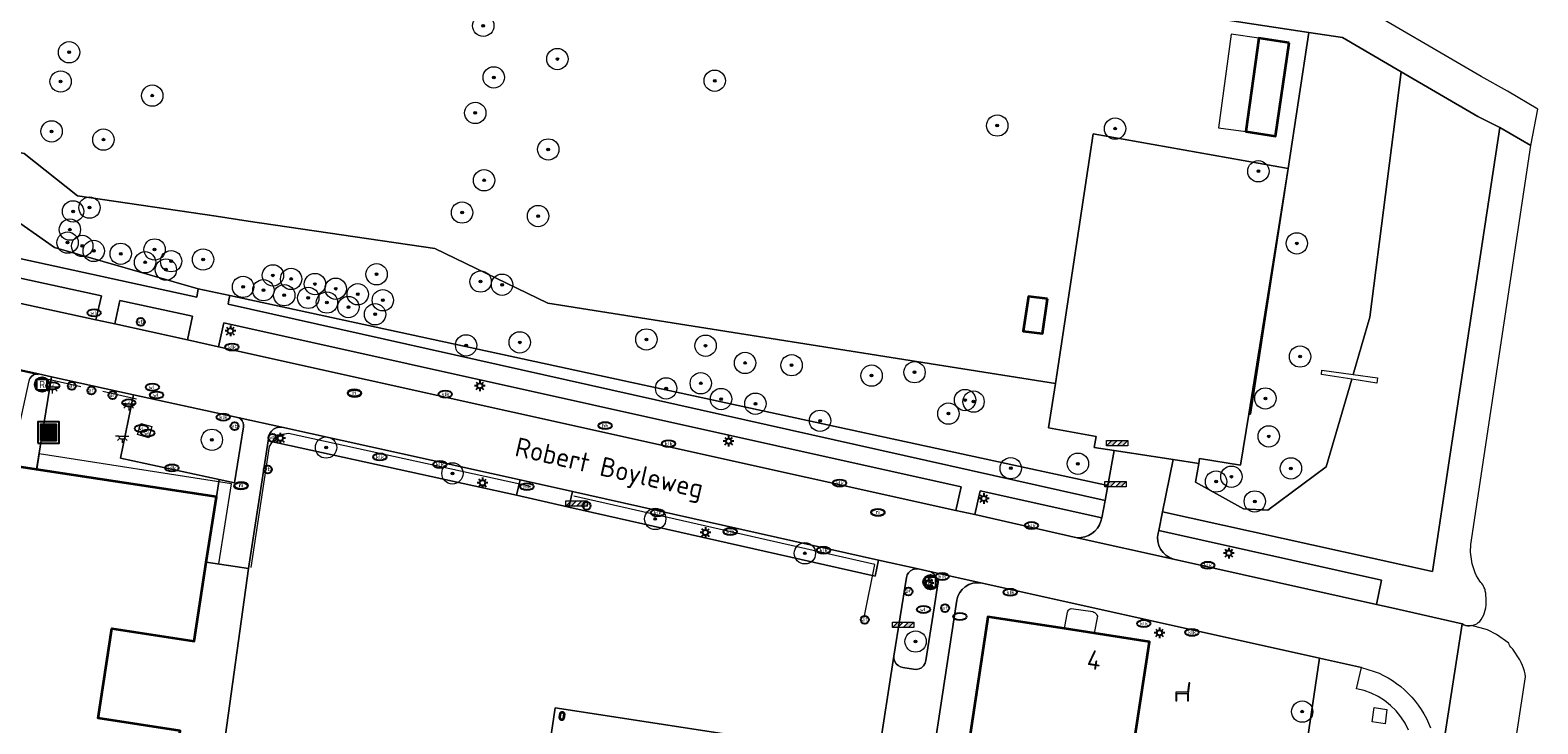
# Model space of a CAD drawing. Header units: metres. Extents: x 89394 to 92106, y 463550 to 466167.
# Tile 83 of 112: x 91245 to 91387, y 464876 to 464941. Entities that reach past the tile are written whole.
import ezdxf
from ezdxf.enums import TextEntityAlignment as Align

# ---------------------------------------------------------------- set-up
doc = ezdxf.new("R2010")
doc.units = ezdxf.units.M
for name, color, linetype, lineweight in [('B-PV-GR-BEPLANTING_CULTUUR_BOSPLANTSOEN-GV', 90, 'Continuous', 18), ('B-PV-GR-BEPLANTING_CULTUUR_VASTE PLANTENVAK-GV', 90, 'Continuous', 18), ('B-PV-GR-BOOM-S', 90, 'Continuous', 25), ('B-PV-IE-MEUBILAIR-S', 7, 'Continuous', 25), ('B-PV-IE-MEUBILAIR_WEGMEUBILAIR-S', 7, 'Continuous', 25), ('B-PV-IE-MEUBILAIR_WEGMEUBILAIR_AFVALBAK-S', 7, 'Continuous', 25), ('B-PV-IE-TERREINAFSCHEIDING_KUNSTMATIG_HEKWERK-G', 20, 'IE-TERREINAFSCHEIDING_KUNSTMATIG-SO', 18), ('B-PV-IE-TERREINAFSCHEIDING_KUNSTMATIG_MUUR-GV', 7, 'Continuous', 18), ('B-PV-OG-BEBOUWING-GV', 7, 'Continuous', 35), ('B-PV-OG-BEBOUWING-T18', 1, 'Continuous', 18), ('B-PV-OG-BEBOUWING_LUIFEL-GV', 7, 'Continuous', 18), ('B-PV-OG-TERREIN_BEGROEID-GV', 7, 'Continuous', 18), ('B-PV-OG-TOPOGRAFIE-T18', 1, 'Continuous', 18), ('B-PV-VH-VERHARDING_ASFALT-GV', 210, 'Continuous', 18), ('B-PV-VH-VERHARDING_BETONSTRAATSTEEN-GV', 190, 'Continuous', 18), ('B-PV-VH-VERHARDING_OPEN_BETONELEMENT-GV', 90, 'Continuous', 18), ('B-PV-VH-VERHARDING_OPEN_TEGEL-GV', 90, 'Continuous', 18), ('B-PV-VH-VERHARDING_STRAATBAKSTEEN-GV', 40, 'Continuous', 18), ('B-PV-VW-MARKERING_PICTOGRAM-G', 7, 'Continuous', 18)]:
    doc.layers.add(name, color=color, linetype=linetype, lineweight=lineweight)
doc.styles.add('NLCS-ISO', font='NLCS-ISO.ttf')
doc.styles.add('NLCS-ISO-M500-T18', font='NLCS-ISO.ttf', dxfattribs={"height": 0.9})
doc.linetypes.add('IE-TERREINAFSCHEIDING_KUNSTMATIG-SO', pattern='A,4,[82,NLCS.SHX,S=0.75,R=90,X=0,Y=0],4,-2', length=10)

# ---------------------------------------------------------------- blocks, each defined once
blk = doc.blocks.new('SIE-WEG_AFVALBAK-SO')
h = blk.add_hatch(color=256)
h.dxf.hatch_style = 1
h.paths.add_polyline_path([(-1.5, -1.5), (1.5, -1.5), (1.5, 1.5), (-1.5, 1.5)])
for points in [[(-2, -2), (2, -2), (2, 2), (-2, 2)], [(-1.5, -1.5), (1.5, -1.5), (1.5, 1.5), (-1.5, 1.5)]]:
    blk.add_lwpolyline(points, close=True)
blk = doc.blocks.new('SIE-MEUBILAIR_PAAL_VERKEERSBORD-SO')
blk.add_circle((0, 0), 0.75)
at = {"style": 'NLCS-ISO'}
blk.add_text('vb', height=0.75, dxfattribs=at).set_placement((0, 0.07), align=Align.MIDDLE_CENTER)
blk = doc.blocks.new('SIE-MEUBILAIR_PAAL_PRAATPAAL-SO')
blk.add_circle((0, 0), 0.75)
at = {"style": 'NLCS-ISO'}
blk.add_text('pr', height=0.75, dxfattribs=at).set_placement((0, 0.18), align=Align.MIDDLE_CENTER)
blk = doc.blocks.new('SIE-MEUBILAIR_PAAL_LICHTMAST-SO')
for points in [[(-0.62, 0), (-1, 0)], [(-0.71, 0.71), (-0.44, 0.44)], [(0, 1), (0, 0.62)], [(0.44, 0.44), (0.71, 0.71)], [(1, 0), (0.62, 0)], [(-0.71, -0.71), (-0.44, -0.44)], [(0, -0.62), (0, -1)], [(0.44, -0.44), (0.71, -0.71)]]:
    blk.add_lwpolyline(points)
blk.add_circle((0, 0), 0.5)
blk = doc.blocks.new('SIE-MEUBILAIR_PAAL_AFSLUITPAAL-SO')
blk.add_circle((0, 0), 0.75)
at = {"style": 'NLCS-ISO'}
blk.add_text('af', height=0.75, dxfattribs=at).set_placement((0, 0.05), align=Align.MIDDLE_CENTER)
blk = doc.blocks.new('SIE-MEUBILAIR_PUT_KOLK-SO')
blk.add_ellipse((0, 0), major_axis=(1.25, 0), ratio=0.54)
at = {"style": 'NLCS-ISO'}
blk.add_text('klk', height=0.75, dxfattribs=at).set_placement((0.03, 0), align=Align.MIDDLE_CENTER)
blk = doc.blocks.new('SIE-MEUBILAIR_PUT_RIOOLPUT-SO')
blk.add_ellipse((0, 0), major_axis=(1.25, 0), ratio=0.54)
at = {"style": 'NLCS-ISO'}
blk.add_text('ri', height=0.75, dxfattribs=at).set_placement((-0.04, 0.07), align=Align.MIDDLE_CENTER)
blk = doc.blocks.new('SIE-MEUBILAIR_PUT-SO')
blk.add_ellipse((0, 0), major_axis=(1.25, 0), ratio=0.54)
blk = doc.blocks.new('SIE-MEUBILAIR_PUT_BRANDKRAAN-SO')
blk.add_ellipse((0, 0), major_axis=(1.25, 0), ratio=0.54)
at = {"style": 'NLCS-ISO'}
blk.add_text('bk', height=0.75, dxfattribs=at).set_placement((0.03, 0), align=Align.MIDDLE_CENTER)
blk = doc.blocks.new('SIE-MEUBILAIR_PUT_WATERLEIDINGPUT-SO')
blk.add_ellipse((0, 0), major_axis=(1.25, 0), ratio=0.54)
at = {"style": 'NLCS-ISO'}
blk.add_text('wl', height=0.75, dxfattribs=at).set_placement((-0.14, 0), align=Align.MIDDLE_CENTER)
blk = doc.blocks.new('SIE-WEG_SLAGBOOM-SO')
at = {"linetype": 'ByBlock', "lineweight": 18}
h = blk.add_hatch(color=0, dxfattribs=at)
h.dxf.hatch_style = 1
h.paths.add_polyline_path([(0, 0.5), (-1, 0.5), (-2, -0.5), (-1, -0.5)])
h.paths.add_polyline_path([(2, 0.5), (1, 0.5), (0, -0.5), (1, -0.5)])
at = {"color": 0, "linetype": 'ByBlock', "lineweight": 18}
blk.add_lwpolyline([(-2, 0.5), (2, 0.5), (2, -0.5), (-2, -0.5)], close=True, dxfattribs=at)
for points in [[(-2, -0.5), (-1, 0.5)], [(-1, -0.5), (0, 0.5)], [(0, -0.5), (1, 0.5)], [(1, -0.5), (2, 0.5)]]:
    blk.add_lwpolyline(points, dxfattribs=at)
blk = doc.blocks.new('SIE-WEG_ZITBANK-SO')
at = {"color": 0, "linetype": 'ByBlock', "lineweight": 18}
blk.add_lwpolyline([(-0.91, -1.63), (-0.91, -0.2), (1.09, -0.2), (1.09, -1.63), (1.29, -1.63), (1.29, -0.21), (1.54, 1.78), (1.33, 1.78), (1.11, 0), (-1.11, 0), (-1.11, -1.63)], close=True, dxfattribs=at)
blk = doc.blocks.new('SIE-WEG_RECLAMEZUIL-SO')
for p, q in [((-0.972125, 0.972125), (0.972125, 0.972125)), ((-0.972125, -0.972125), (-0.972125, 0.972125)), ((0.972125, -0.972125), (0.972125, 0.972125)), ((-0.972125, -0.972125), (0.972125, -0.972125))]:
    blk.add_line(p, q)
blk.add_circle((0, 0), 1.375)
at = {"style": 'NLCS-ISO'}
blk.add_text('R', height=1.375, dxfattribs=at).set_placement((0, 0), align=Align.MIDDLE_CENTER)
blk = doc.blocks.new('SIE-MEUBILAIR_LICHTPUNT-SO')
at = {"color": 0, "linetype": 'ByBlock', "lineweight": 18}
for points in [[(-0.62, 0), (-1.25, 0)], [(0.62, 0), (1.25, 0)], [(-0.46, -0.43), (-0.92, -0.85)], [(0, -0.62), (0, -1.25)], [(0.46, -0.43), (0.92, -0.85)]]:
    blk.add_lwpolyline(points, dxfattribs=at)
blk.add_lwpolyline([(0, 0), (0.62, 0, -1), (-0.62, 0)], format="xyb", close=True, dxfattribs=at)
blk = doc.blocks.new('SGR-BOOM_GBKN-SO')
at = {"linetype": 'ByBlock', "lineweight": 18}
h = blk.add_hatch(color=0, dxfattribs=at)
h.dxf.hatch_style = 1
edge = h.paths.add_edge_path()
edge.add_arc((0, 0), 0.25, 0, 360)
at = {"color": 0, "linetype": 'ByBlock', "lineweight": 18}
for radius in [2, 0.25]:
    blk.add_circle((0, 0), radius, dxfattribs=at)
at = {"color": 0, "linetype": 'ByBlock', "lineweight": 18, "style": 'NLCS-ISO'}
blk.add_attdef('SOORT', (2.5, 0), '', height=1.5, dxfattribs=at)

msp = doc.modelspace()

# ---------------------------------------------------------------- linework, layer by layer
at = {"layer": 'B-PV-GR-BEPLANTING_CULTUUR_BOSPLANTSOEN-GV', "flags": 128}
msp.add_lwpolyline([(91369.209, 464908.218), (91366.37, 464908.663), (91366.41, 464909.066), (91369.338, 464908.661), (91370.905, 464914.025), (91373.833, 464937.044), (91368.334, 464940.251), (91365.191, 464940.73), (91363.238, 464927.961), (91359.716, 464904.926), (91359.56, 464904.951), (91358.794, 464900.158), (91354.941, 464900.79), (91354.871, 464900.309), (91354.568, 464898.57), (91359.065, 464896.066), (91361.342, 464895.923), (91366.807, 464899.993)], close=True, dxfattribs=at)
msp.add_lwpolyline([(91238.517, 464926.932), (91247.611, 464920.571), (91261.071, 464916.69), (91264.028, 464916.075), (91346.354, 464898.241), (91346.945, 464901.518), (91345.06, 464901.805), (91345.251, 464902.851), (91340.792, 464903.65), (91341.425, 464907.822), (91293.84, 464915.356), (91283.259, 464920.466), (91265.746, 464923.043), (91262.756, 464923.483), (91249.745, 464925.397), (91244.765, 464929.366)], dxfattribs=at)
at = {"layer": 'B-PV-GR-BEPLANTING_CULTUUR_VASTE PLANTENVAK-GV', "flags": 128}
for points in [[(91268.899, 464903.716), (91268.63, 464903.716), (91268.37, 464903.653), (91268.131, 464903.529), (91267.93, 464903.351), (91267.776, 464903.131), (91267.68, 464902.88), (91267.614, 464902.448), (91290.922, 464897.33), (91291.241, 464898.771)], [(91296.153, 464897.68), (91295.824, 464896.222), (91324.518, 464889.739), (91324.85, 464891.248)], [(91329.788, 464890.153), (91328.554, 464890.439), (91328.305, 464890.435), (91328.065, 464890.369), (91327.848, 464890.246), (91327.668, 464890.074), (91327.537, 464889.862), (91327.461, 464889.625), (91326.27, 464882.241), (91326.285, 464881.993), (91326.362, 464881.756), (91326.496, 464881.546), (91326.679, 464881.377), (91326.898, 464881.259), (91327.14, 464881.201), (91328.125, 464881.035), (91328.388, 464881.005), (91328.649, 464881.052), (91328.885, 464881.17), (91329.078, 464881.351), (91329.212, 464881.579), (91329.276, 464881.836), (91330.053, 464886.772), (91330.395, 464889.032), (91330.385, 464889.301), (91330.315, 464889.561), (91330.187, 464889.797), (91330.008, 464889.998)], [(91371.115, 464876.108), (91371.305, 464877.423), (91372.513, 464877.247), (91372.335, 464875.919)]]:
    msp.add_lwpolyline(points, close=True, dxfattribs=at)
for points in [[(91364.472, 464870.468), (91366.18, 464882.053), (91334.44, 464889.116), (91334.057, 464889.137), (91333.677, 464889.083), (91333.315, 464888.957), (91332.983, 464888.763), (91332.696, 464888.509), (91332.463, 464888.204), (91332.294, 464887.86), (91332.194, 464887.489), (91330.15, 464874.171)], [(91333.101, 464872.632), (91335.044, 464885.458), (91335.095, 464885.943), (91342.288, 464884.83), (91345.054, 464884.402), (91350.253, 464883.598), (91348.108, 464869.485)], [(91374.534, 464875.316), (91374.21, 464875.959), (91373.819, 464876.564), (91373.365, 464877.122), (91372.854, 464877.629), (91372.291, 464878.078), (91371.683, 464878.464), (91371.037, 464878.781), (91370.36, 464879.028), (91369.661, 464879.2), (91370.121, 464881.176), (91366.18, 464882.053), (91364.472, 464870.468)]]:
    msp.add_lwpolyline(points, dxfattribs=at)
at = {"layer": 'B-PV-IE-TERREINAFSCHEIDING_KUNSTMATIG_HEKWERK-G', "flags": 128}
for points in [[(91359.56, 464904.951), (91359.716, 464904.926), (91363.238, 464927.961), (91365.191, 464940.73)], [(91262.756, 464923.483), (91249.745, 464925.397), (91244.765, 464929.366), (91228.811, 464932.89), (91226.838, 464933.326)], [(91262.756, 464923.483), (91265.746, 464923.043), (91283.259, 464920.466), (91293.84, 464915.356), (91341.425, 464907.822)], [(91246.886, 464908.24), (91250.08, 464907.53)], [(91252.114, 464907.099), (91255.285, 464906.385)], [(91292.208, 464898.14), (91269.535, 464903.127), (91268.391, 464902.929), (91267.729, 464901.911), (91265.999, 464890.572)], [(91354.871, 464900.309), (91352.461, 464900.677), (91346.945, 464901.518), (91345.06, 464901.805)], [(91323.491, 464885.885), (91324.496, 464890.84), (91296.291, 464897.255)], [(91265.77, 464890.464), (91261.824, 464891.075)], [(91342.288, 464884.83), (91342.552, 464886.374), (91342.597, 464886.466), (91342.657, 464886.55), (91342.729, 464886.623), (91342.812, 464886.683), (91342.904, 464886.729), (91344.93, 464886.423), (91345.045, 464886.369), (91345.149, 464886.297), (91345.24, 464886.208), (91345.316, 464886.106), (91345.373, 464885.993), (91345.054, 464884.402)]]:
    msp.add_lwpolyline(points, dxfattribs=at)
msp.add_lwpolyline([(91255.678, 464904.076), (91256.727, 464903.791), (91256.456, 464902.723), (91255.369, 464903.027)], close=True, dxfattribs=at)
at = {"layer": 'B-PV-IE-TERREINAFSCHEIDING_KUNSTMATIG_MUUR-GV', "flags": 128}
msp.add_lwpolyline([(91363.238, 464927.961), (91359.56, 464904.951), (91359.716, 464904.926)], close=True, dxfattribs=at)
at = {"layer": 'B-PV-OG-BEBOUWING-GV', "flags": 128}
for points in [[(91363.352, 464939.756), (91360.486, 464940.197), (91359.285, 464931.429), (91362.052, 464931.003)], [(91340.676, 464915.758), (91338.898, 464915.975), (91338.394, 464912.726), (91340.204, 464912.487)], [(91261.824, 464891.075), (91262.77, 464897.177), (91245.92, 464899.76), (91219.102, 464903.871), (91216.592, 464887.528), (91214.521, 464874.048), (91258.158, 464867.35), (91259.375, 464875.257), (91251.689, 464876.437), (91252.987, 464884.855), (91260.675, 464883.665)], [(91333.101, 464872.632), (91332.664, 464869.748), (91332.642, 464869.587), (91330.221, 464869.962), (91327.015, 464870.459), (91323.873, 464870.946), (91321.893, 464857.998), (91360.13, 464852.09), (91362.461, 464867.27), (91348.108, 464869.485), (91350.253, 464883.598), (91345.054, 464884.402), (91342.288, 464884.83), (91335.095, 464885.943), (91335.044, 464885.458)], [(91295.343, 464876.394), (91295.411, 464876.829), (91295.356, 464876.918), (91295.268, 464876.973), (91295.164, 464876.983), (91295.066, 464876.945), (91294.996, 464876.868), (91294.926, 464876.487), (91294.972, 464876.391), (91295.055, 464876.325), (91295.158, 464876.302), (91295.261, 464876.327)]]:
    msp.add_lwpolyline(points, close=True, dxfattribs=at)
at = {"layer": 'B-PV-OG-BEBOUWING_LUIFEL-GV', "flags": 128}
for points in [[(91360.486, 464940.197), (91357.912, 464940.55), (91356.711, 464931.782), (91359.285, 464931.429)], [(91245.928, 464899.81), (91262.774, 464897.201), (91261.824, 464891.075), (91263.011, 464890.891), (91264.178, 464898.42), (91246.146, 464901.217)]]:
    msp.add_lwpolyline(points, close=True, dxfattribs=at)
at = {"layer": 'B-PV-OG-TERREIN_BEGROEID-GV', "flags": 128}
for points in [[(91229.497, 464946.904), (91226.788, 464934.79), (91226.723, 464933.727), (91226.838, 464933.326), (91228.811, 464932.89), (91244.765, 464929.366), (91249.745, 464925.397), (91262.756, 464923.483), (91265.746, 464923.043), (91283.259, 464920.466), (91293.84, 464915.356), (91341.425, 464907.822), (91344.976, 464931.206), (91363.238, 464927.961), (91365.191, 464940.73), (91340.654, 464944.47)], [(91200.963, 464928.981), (91247.613, 464918.805), (91260.927, 464915.901), (91261.071, 464916.69), (91247.611, 464920.571), (91238.517, 464926.932)]]:
    msp.add_lwpolyline(points, dxfattribs=at)
for points in [[(91363.352, 464939.756), (91362.052, 464931.003), (91359.285, 464931.429), (91360.486, 464940.197)], [(91383.082, 464931.819), (91381.04, 464932.84), (91373.833, 464937.044), (91370.905, 464914.025), (91369.338, 464908.661), (91371.616, 464908.346), (91371.554, 464907.85), (91369.209, 464908.218), (91366.807, 464899.993), (91361.342, 464895.923), (91359.065, 464896.066), (91354.568, 464898.57), (91354.871, 464900.309), (91352.461, 464900.677), (91351.479, 464895.776), (91376.778, 464890.172), (91378.428, 464901.2)], [(91176.013, 464934.215), (91175.105, 464931.049), (91183.521, 464928.663), (91185.454, 464928.155), (91251.469, 464913.784), (91252.005, 464916.031), (91200.404, 464927.254)], [(91253.721, 464915.605), (91253.24, 464913.394), (91260.05, 464911.916), (91260.545, 464914.136)], [(91264.028, 464916.075), (91263.951, 464915.641), (91263.877, 464915.251), (91346.102, 464896.842), (91346.354, 464898.241)], [(91340.676, 464915.758), (91340.204, 464912.487), (91338.394, 464912.726), (91338.898, 464915.975)], [(91263.482, 464913.493), (91262.985, 464911.26), (91332.098, 464895.909), (91332.607, 464898.134)], [(91264.915, 464904.589), (91254.997, 464906.761), (91253.779, 464900.822), (91263.022, 464898.824), (91264.473, 464898.51), (91265.306, 464903.738), (91265.32, 464903.937), (91265.284, 464904.133), (91265.201, 464904.315), (91265.075, 464904.47)], [(91333.865, 464895.517), (91343.476, 464893.357), (91343.84, 464893.361), (91344.197, 464893.428), (91344.539, 464893.554), (91344.854, 464893.736), (91345.133, 464893.969), (91345.369, 464894.245), (91345.555, 464894.558), (91345.685, 464894.898), (91345.765, 464895.222), (91334.387, 464897.753)], [(91351.113, 464894.03), (91351.048, 464893.781), (91351.003, 464893.396), (91351.03, 464893.009), (91351.127, 464892.634), (91351.292, 464892.283), (91351.519, 464891.969), (91351.8, 464891.702), (91352.126, 464891.492), (91352.485, 464891.345), (91371.518, 464887.097), (91372.002, 464889.37)]]:
    msp.add_lwpolyline(points, close=True, dxfattribs=at)
at = {"layer": 'B-PV-VH-VERHARDING_ASFALT-GV', "flags": 128}
msp.add_lwpolyline([(91328.554, 464890.439), (91324.85, 464891.248), (91324.518, 464889.739), (91295.824, 464896.222), (91290.922, 464897.33), (91267.614, 464902.448), (91265.77, 464890.464), (91263.231, 464871.946), (91287.054, 464868.218), (91287.776, 464872.821), (91293.716, 464871.923), (91294.523, 464877.421), (91324.804, 464872.744), (91326.27, 464882.241), (91327.461, 464889.625), (91327.537, 464889.862), (91327.668, 464890.074), (91327.848, 464890.246), (91328.065, 464890.369), (91328.305, 464890.435)], close=True, dxfattribs=at)
at = {"layer": 'B-PV-VH-VERHARDING_BETONSTRAATSTEEN-GV', "flags": 128}
for points in [[(91264.028, 464916.075), (91261.071, 464916.69), (91260.927, 464915.901), (91247.613, 464918.805), (91200.963, 464928.981), (91176.457, 464935.968), (91176.013, 464934.215), (91200.404, 464927.254), (91252.005, 464916.031), (91251.469, 464913.784), (91253.24, 464913.394), (91253.721, 464915.605), (91260.545, 464914.136), (91260.05, 464911.916), (91262.985, 464911.26), (91263.482, 464913.493), (91332.607, 464898.134), (91332.098, 464895.909), (91333.865, 464895.517), (91334.387, 464897.753), (91345.765, 464895.222), (91346.102, 464896.842), (91263.877, 464915.251), (91263.951, 464915.641)], [(91221.928, 464913.983), (91220.862, 464909.005), (91244.308, 464903.915), (91245.21, 464908.052), (91245.296, 464908.276), (91245.441, 464908.467), (91245.632, 464908.611), (91245.856, 464908.696), (91246.095, 464908.716)], [(91254.997, 464906.761), (91247.311, 464908.437), (91245.92, 464899.76), (91262.77, 464897.177), (91263.022, 464898.824), (91253.779, 464900.822)], [(91267.614, 464902.448), (91267.68, 464902.88), (91267.776, 464903.131), (91267.93, 464903.351), (91268.131, 464903.529), (91268.37, 464903.653), (91268.63, 464903.716), (91268.899, 464903.716), (91264.915, 464904.589), (91265.075, 464904.47), (91265.201, 464904.315), (91265.284, 464904.133), (91265.32, 464903.937), (91265.306, 464903.738), (91264.473, 464898.51), (91263.022, 464898.824), (91262.77, 464897.177), (91261.824, 464891.075), (91265.77, 464890.464)], [(91216.592, 464887.528), (91216.159, 464887.605), (91216.014, 464887.627), (91212.738, 464888.15), (91210.885, 464879.914), (91208.936, 464871.27), (91208.857, 464870.775), (91209.201, 464870.72), (91226.572, 464868.07), (91229.168, 464867.669), (91252.529, 464864.062), (91261.329, 464862.776), (91261.839, 464862.7), (91262.042, 464864.091), (91262.345, 464866.163), (91263.231, 464871.946), (91265.77, 464890.464), (91261.824, 464891.075), (91260.675, 464883.665), (91252.987, 464884.855), (91251.689, 464876.437), (91259.375, 464875.257), (91258.158, 464867.35), (91214.521, 464874.048)]]:
    msp.add_lwpolyline(points, close=True, dxfattribs=at)
msp.add_lwpolyline([(91383.46, 464867.04), (91385.51, 464880.3), (91385.462, 464880.579), (91385.395, 464880.855), (91385.311, 464881.125), (91385.209, 464881.389), (91385.09, 464881.647), (91384.954, 464881.895), (91384.314, 464882.892), (91384.209, 464882.987), (91384.116, 464883.095), (91384.037, 464883.213), (91383.973, 464883.34), (91383.924, 464883.474), (91382.779, 464884.277), (91381.929, 464884.704), (91380.42, 464885.114), (91380.239, 464885.099), (91380.059, 464885.108), (91379.881, 464885.139), (91379.709, 464885.194), (91379.545, 464885.27), (91377.795, 464873.992)], dxfattribs=at)
at = {"layer": 'B-PV-VH-VERHARDING_OPEN_BETONELEMENT-GV', "flags": 128}
msp.add_lwpolyline([(91351.479, 464895.776), (91352.461, 464900.677), (91346.945, 464901.518), (91346.354, 464898.241), (91346.102, 464896.842), (91345.765, 464895.222), (91345.685, 464894.898), (91345.555, 464894.558), (91345.369, 464894.245), (91345.133, 464893.969), (91344.854, 464893.736), (91344.539, 464893.554), (91344.197, 464893.428), (91343.84, 464893.361), (91343.476, 464893.357), (91352.485, 464891.345), (91352.126, 464891.492), (91351.8, 464891.702), (91351.519, 464891.969), (91351.292, 464892.283), (91351.127, 464892.634), (91351.03, 464893.009), (91351.003, 464893.396), (91351.048, 464893.781), (91351.113, 464894.03)], close=True, dxfattribs=at)
at = {"layer": 'B-PV-VH-VERHARDING_OPEN_TEGEL-GV', "flags": 128}
for points in [[(91365.728, 464944.24), (91341.197, 464947.988), (91340.654, 464944.47), (91365.191, 464940.73), (91368.334, 464940.251), (91373.833, 464937.044), (91381.04, 464932.84), (91383.082, 464931.819), (91386.009, 464930.117), (91386.655, 464933.527), (91383.8, 464935.203), (91381.33, 464936.58), (91369.122, 464943.722)], [(91386.009, 464930.117), (91383.082, 464931.819), (91378.428, 464901.2), (91376.778, 464890.172), (91351.479, 464895.776), (91351.113, 464894.03), (91372.002, 464889.37), (91371.518, 464887.097), (91372.952, 464886.765), (91379.545, 464885.27), (91379.709, 464885.194), (91379.881, 464885.139), (91380.059, 464885.108), (91380.239, 464885.099), (91380.42, 464885.114), (91380.596, 464885.151), (91380.765, 464885.211), (91380.926, 464885.292), (91381.075, 464885.393), (91381.21, 464885.512), (91381.349, 464885.702), (91381.471, 464885.902), (91381.576, 464886.113), (91381.663, 464886.331), (91381.731, 464886.557), (91381.78, 464886.787), (91381.809, 464887.02), (91381.818, 464887.255), (91381.808, 464887.49), (91381.765, 464888.144), (91381.751, 464888.251), (91381.731, 464888.357), (91381.705, 464888.461), (91381.672, 464888.563), (91381.634, 464888.664), (91381.572, 464888.797), (91381.5, 464888.925), (91381.417, 464889.047), (91381.325, 464889.162), (91381.224, 464889.269), (91381.061, 464889.522), (91380.916, 464889.786), (91380.787, 464890.059), (91380.677, 464890.34), (91380.585, 464890.627), (91380.513, 464890.919), (91380.356, 464892.001), (91380.382, 464892.724)], [(91363.238, 464927.961), (91344.976, 464931.206), (91341.425, 464907.822), (91340.792, 464903.65), (91345.251, 464902.851), (91345.06, 464901.805), (91346.945, 464901.518), (91352.461, 464900.677), (91354.871, 464900.309), (91354.941, 464900.79), (91358.794, 464900.158), (91359.56, 464904.951)]]:
    msp.add_lwpolyline(points, close=True, dxfattribs=at)
at = {"layer": 'B-PV-VH-VERHARDING_STRAATBAKSTEEN-GV', "flags": 128}
for points in [[(91377.795, 464873.992), (91379.545, 464885.27), (91372.952, 464886.765), (91371.518, 464887.097), (91352.485, 464891.345), (91343.476, 464893.357), (91333.865, 464895.517), (91332.098, 464895.909), (91262.985, 464911.26), (91260.05, 464911.916), (91253.24, 464913.394), (91251.469, 464913.784), (91185.454, 464928.155)], [(91221.928, 464913.983), (91246.095, 464908.716), (91247.311, 464908.437), (91254.997, 464906.761), (91264.915, 464904.589), (91268.899, 464903.716), (91291.241, 464898.771), (91296.153, 464897.68), (91324.85, 464891.248), (91328.554, 464890.439), (91329.788, 464890.153), (91334.44, 464889.116), (91366.18, 464882.053), (91370.121, 464881.176), (91371.323, 464880.826), (91371.764, 464880.642), (91372.196, 464880.435), (91372.616, 464880.206), (91373.023, 464879.956), (91373.417, 464879.685), (91373.796, 464879.393), (91374.16, 464879.082), (91374.507, 464878.753), (91374.836, 464878.406), (91375.147, 464878.042), (91375.442, 464877.657), (91375.717, 464877.257), (91375.971, 464876.843), (91376.202, 464876.416), (91376.41, 464875.978), (91376.592, 464875.536)], [(91219.102, 464903.871), (91245.92, 464899.76), (91247.311, 464908.437), (91246.095, 464908.716), (91245.856, 464908.696), (91245.632, 464908.611), (91245.441, 464908.467), (91245.296, 464908.276)], [(91330.15, 464874.171), (91332.194, 464887.489), (91332.294, 464887.86), (91332.463, 464888.204), (91332.696, 464888.509), (91332.983, 464888.763), (91333.315, 464888.957), (91333.677, 464889.083), (91334.057, 464889.137), (91334.44, 464889.116), (91329.788, 464890.153), (91330.008, 464889.998), (91330.187, 464889.797), (91330.315, 464889.561), (91330.385, 464889.301), (91330.395, 464889.032), (91330.053, 464886.772), (91329.276, 464881.836), (91329.212, 464881.579), (91329.078, 464881.351), (91328.885, 464881.17), (91328.649, 464881.052), (91328.388, 464881.005), (91328.125, 464881.035), (91327.14, 464881.201), (91326.898, 464881.259), (91326.679, 464881.377), (91326.496, 464881.546), (91326.362, 464881.756), (91326.285, 464881.993), (91326.27, 464882.241), (91324.804, 464872.744), (91294.523, 464877.421), (91293.716, 464871.923)]]:
    msp.add_lwpolyline(points, dxfattribs=at)
for points in [[(91296.153, 464897.68), (91291.241, 464898.771), (91290.922, 464897.33), (91295.824, 464896.222)], [(91295.343, 464876.394), (91295.261, 464876.327), (91295.158, 464876.302), (91295.055, 464876.325), (91294.972, 464876.391), (91294.926, 464876.487), (91294.996, 464876.868), (91295.066, 464876.945), (91295.164, 464876.983), (91295.268, 464876.973), (91295.356, 464876.918), (91295.411, 464876.829)]]:
    msp.add_lwpolyline(points, close=True, dxfattribs=at)
at = {"layer": 'B-PV-VW-MARKERING_PICTOGRAM-G', "flags": 128}
msp.add_lwpolyline([(91221.91, 464913.901), (91246.079, 464908.663)], dxfattribs=at)

# ---------------------------------------------------------------- block references
at = {"layer": 'B-PV-GR-BOOM-S', "xscale": 0.5, "yscale": 0.5, "zscale": 0.5}
for p in [(91287.79, 464941.345), (91248.964, 464938.866), (91294.737, 464938.229), (91288.775, 464936.506), (91248.175, 464936.123), (91309.487, 464936.191), (91256.764, 464934.798), (91287.038, 464933.178), (91247.327, 464931.443), (91335.977, 464931.994), (91347.024, 464931.703), (91252.183, 464930.675), (91293.883, 464929.75), (91287.868, 464926.859), (91360.455, 464927.712), (91249.333, 464923.944), (91250.878, 464924.302), (91285.806, 464923.84), (91249.038, 464922.236), (91292.93, 464923.507), (91248.823, 464921.021), (91364.061, 464920.95), (91250.203, 464920.71), (91251.277, 464920.239), (91253.802, 464919.97), (91256.979, 464920.374), (91261.527, 464919.436), (91256.088, 464919.171), (91258.037, 464918.493), (91258.531, 464919.278), (91277.795, 464918.052), (91265.275, 464916.87), (91267.181, 464916.559), (91268.073, 464917.948), (91269.78, 464917.61), (91272.013, 464917.136), (91273.957, 464916.699), (91287.54, 464917.371), (91289.556, 464917.07), (91269.133, 464916.09), (91271.385, 464915.839), (91273.139, 464915.404), (91276.022, 464916.179), (91278.376, 464915.615), (91275.151, 464914.972), (91277.652, 464914.302), (91286.185, 464911.379), (91291.214, 464911.667), (91303.084, 464911.94), (91308.632, 464911.353), (91312.333, 464909.734), (91316.702, 464909.528), (91364.363, 464910.34), (91324.194, 464908.552), (91328.222, 464908.869), (91304.935, 464907.351), (91308.184, 464907.832), (91310.084, 464906.35), (91313.303, 464905.913), (91332.962, 464906.264), (91333.752, 464906.118), (91361.11, 464906.407), (91319.37, 464904.313), (91331.395, 464904.994), (91262.349, 464902.531), (91361.425, 464902.858), (91273.056, 464901.81), (91337.242, 464899.872), (91343.539, 464900.286), (91363.507, 464899.848), (91284.904, 464899.379), (91356.494, 464898.62), (91357.924, 464899.074), (91360.12, 464896.752), (91303.909, 464895.11), (91317.94, 464891.893), (91328.322, 464883.623), (91364.564, 464877.049)]:
    msp.add_blockref('SGR-BOOM_GBKN-SO', p, dxfattribs=at)
at = {"layer": 'B-PV-IE-MEUBILAIR-S', "xscale": 0.5, "yscale": 0.5, "zscale": 0.5}
for name, p in [('SIE-MEUBILAIR_PUT_WATERLEIDINGPUT-SO', (91251.301, 464914.438)), ('SIE-MEUBILAIR_PAAL_VERKEERSBORD-SO', (91255.687, 464913.586)), ('SIE-MEUBILAIR_PAAL_LICHTMAST-SO', (91264.082, 464912.733)), ('SIE-MEUBILAIR_PUT_KOLK-SO', (91264.236, 464911.228)), ('SIE-MEUBILAIR_PUT_WATERLEIDINGPUT-SO', (91247.432, 464907.599)), ('SIE-MEUBILAIR_PAAL_AFSLUITPAAL-SO', (91249.22, 464907.584)), ('SIE-MEUBILAIR_PUT_WATERLEIDINGPUT-SO', (91256.774, 464907.468)), ('SIE-MEUBILAIR_PAAL_LICHTMAST-SO', (91287.467, 464907.591)), ('SIE-MEUBILAIR_LICHTPUNT-SO', (91247.393, 464907.512)), ('SIE-MEUBILAIR_PAAL_AFSLUITPAAL-SO', (91251.059, 464907.153)), ('SIE-MEUBILAIR_PAAL_AFSLUITPAAL-SO', (91253.04, 464906.72)), ('SIE-MEUBILAIR_PUT_WATERLEIDINGPUT-SO', (91254.564, 464905.994)), ('SIE-MEUBILAIR_PUT_WATERLEIDINGPUT-SO', (91257.172, 464906.733)), ('SIE-MEUBILAIR_PUT_RIOOLPUT-SO', (91275.711, 464906.934)), ('SIE-MEUBILAIR_PUT_RIOOLPUT-SO', (91275.734, 464906.873)), ('SIE-MEUBILAIR_PUT_KOLK-SO', (91284.233, 464906.813)), ('SIE-MEUBILAIR_LICHTPUNT-SO', (91254.553, 464905.918)), ('SIE-MEUBILAIR_PUT_KOLK-SO', (91263.418, 464904.663)), ('SIE-MEUBILAIR_LICHTPUNT-SO', (91246.841, 464903.963)), ('SIE-MEUBILAIR_PUT_WATERLEIDINGPUT-SO', (91255.743, 464903.593)), ('SIE-MEUBILAIR_PUT_WATERLEIDINGPUT-SO', (91256.341, 464903.172)), ('SIE-MEUBILAIR_PAAL_VERKEERSBORD-SO', (91264.48, 464903.799)), ('SIE-MEUBILAIR_PUT_BRANDKRAAN-SO', (91299.212, 464903.863)), ('SIE-MEUBILAIR_LICHTPUNT-SO', (91253.948, 464902.887)), ('SIE-MEUBILAIR_PAAL_VERKEERSBORD-SO', (91268.03, 464902.722)), ('SIE-MEUBILAIR_PAAL_LICHTMAST-SO', (91268.762, 464902.676)), ('SIE-MEUBILAIR_PUT_KOLK-SO', (91305.162, 464902.17)), ('SIE-MEUBILAIR_PAAL_LICHTMAST-SO', (91310.789, 464902.405)), ('SIE-MEUBILAIR_PUT_KOLK-SO', (91278.099, 464900.924)), ('SIE-MEUBILAIR_PUT_KOLK-SO', (91258.608, 464899.893)), ('SIE-MEUBILAIR_PAAL_VERKEERSBORD-SO', (91267.584, 464899.747)), ('SIE-MEUBILAIR_PUT_KOLK-SO', (91283.725, 464900.221)), ('SIE-MEUBILAIR_PUT_RIOOLPUT-SO', (91265.073, 464898.208)), ('SIE-MEUBILAIR_PUT_RIOOLPUT-SO', (91265.101, 464898.247)), ('SIE-MEUBILAIR_PAAL_LICHTMAST-SO', (91287.716, 464898.49)), ('SIE-MEUBILAIR_PUT_KOLK-SO', (91291.891, 464898.14)), ('SIE-MEUBILAIR_PUT_KOLK-SO', (91321.203, 464898.478)), ('SIE-MEUBILAIR_PAAL_PRAATPAAL-SO', (91297.474, 464896.354)), ('SIE-MEUBILAIR_PAAL_LICHTMAST-SO', (91334.717, 464897.032)), ('SIE-MEUBILAIR_PUT_KOLK-SO', (91304.134, 464895.69)), ('SIE-MEUBILAIR_PUT_RIOOLPUT-SO', (91324.778, 464895.733)), ('SIE-MEUBILAIR_PUT_RIOOLPUT-SO', (91324.799, 464895.713)), ('SIE-MEUBILAIR_PAAL_LICHTMAST-SO', (91308.616, 464893.833)), ('SIE-MEUBILAIR_PUT_KOLK-SO', (91310.945, 464893.926)), ('SIE-MEUBILAIR_PUT_KOLK-SO', (91339.186, 464894.494)), ('SIE-MEUBILAIR_PUT_KOLK-SO', (91319.692, 464892.174)), ('SIE-MEUBILAIR_PAAL_LICHTMAST-SO', (91357.684, 464891.915)), ('SIE-MEUBILAIR_PUT_KOLK-SO', (91355.717, 464890.769)), ('SIE-MEUBILAIR_PAAL_LICHTMAST-SO', (91329.538, 464889.102)), ('SIE-MEUBILAIR_PUT_KOLK-SO', (91330.811, 464889.715)), ('SIE-MEUBILAIR_PAAL_PRAATPAAL-SO', (91327.644, 464888.312)), ('SIE-MEUBILAIR_PUT_KOLK-SO', (91337.197, 464888.236)), ('SIE-MEUBILAIR_PUT_WATERLEIDINGPUT-SO', (91329.068, 464886.629)), ('SIE-MEUBILAIR_PAAL_AFSLUITPAAL-SO', (91331.088, 464886.759)), ('SIE-MEUBILAIR_PAAL_AFSLUITPAAL-SO', (91323.556, 464885.669)), ('SIE-MEUBILAIR_PUT-SO', (91332.476, 464885.971)), ('SIE-MEUBILAIR_PUT_KOLK-SO', (91349.712, 464885.307)), ('SIE-MEUBILAIR_PAAL_LICHTMAST-SO', (91351.187, 464884.44)), ('SIE-MEUBILAIR_PUT_KOLK-SO', (91354.23, 464884.478))]:
    msp.add_blockref(name, p, dxfattribs=at)
at = {"layer": 'B-PV-IE-MEUBILAIR_WEGMEUBILAIR-S', "xscale": 0.5, "yscale": 0.5, "zscale": 0.5}
for name, p in [('SIE-WEG_RECLAMEZUIL-SO', (91246.436, 464907.718)), ('SIE-WEG_SLAGBOOM-SO', (91347.232, 464902.23)), ('SIE-WEG_SLAGBOOM-SO', (91347.072, 464898.377)), ('SIE-WEG_SLAGBOOM-SO', (91296.528, 464896.556)), ('SIE-WEG_RECLAMEZUIL-SO', (91329.731, 464889.19)), ('SIE-WEG_SLAGBOOM-SO', (91327.142, 464885.187)), ('SIE-WEG_ZITBANK-SO', (91353.264, 464878.864))]:
    msp.add_blockref(name, p, dxfattribs=at)
at = {"layer": 'B-PV-IE-MEUBILAIR_WEGMEUBILAIR_AFVALBAK-S', "xscale": 0.5, "yscale": 0.5, "zscale": 0.5}
msp.add_blockref('SIE-WEG_AFVALBAK-SO', (91247.03, 464903.227), dxfattribs=at)

# ---------------------------------------------------------------- texts
at = {"layer": 'B-PV-OG-BEBOUWING-T18', "style": 'NLCS-ISO-M500-T18'}
msp.add_text('4', height=1.8, rotation=351, dxfattribs=at).set_placement((91345.062, 464881.889), align=Align.MIDDLE)
at = {"layer": 'B-PV-OG-TOPOGRAFIE-T18', "style": 'NLCS-ISO-M500-T18'}
msp.add_text('Robert Boyleweg', height=1.8, rotation=347.1, dxfattribs=at).set_placement((91299.564, 464899.65), align=Align.MIDDLE)

doc.saveas('drawing.dxf')
